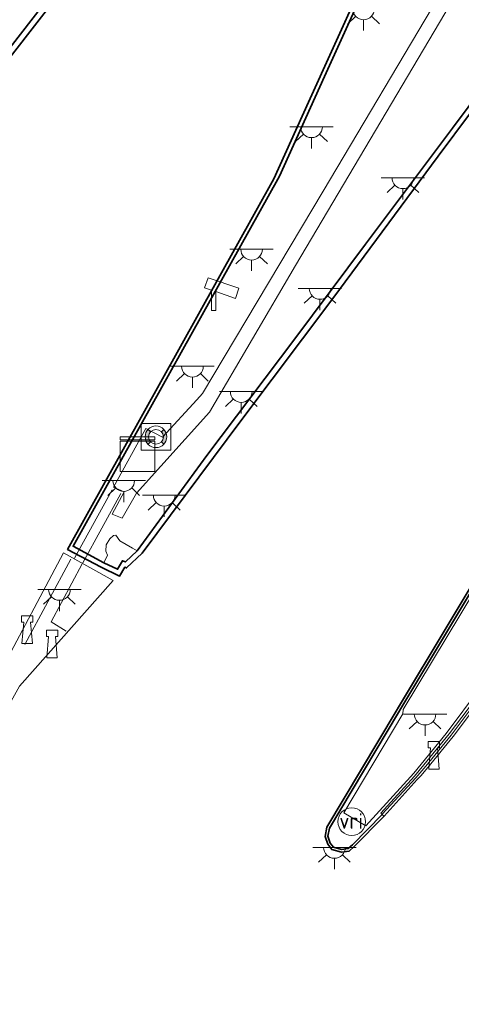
# Model space of a CAD drawing. Header units: metres. Extents: x 185049 to 189876, y 349292 to 352302.
# Tile 143 of 256: x 189205 to 189255, y 350142 to 350255. Entities that reach past the tile are written whole.
import ezdxf
from ezdxf.enums import TextEntityAlignment as Align

# ---------------------------------------------------------------- set-up
doc = ezdxf.new("R2010")
doc.units = ezdxf.units.M
for name, color, linetype, lineweight in [('B-WE-GK-KADEMUUR-GV', 150, 'Continuous', 35), ('B-WE-GR-GRAS-GV', 60, 'Continuous', 13), ('B-WE-IE-MEUBILAIR_WATERWEGMEUBILAIR-S', 150, 'Continuous', 25), ('B-WE-IE-MEUBILAIR_WEGMEUBILAIR-S', 7, 'Continuous', 25), ('B-WE-IE-TERREINAFSCHEIDING_KUNSTMATIG_HEKWERK-G', 20, 'IE-TERREINAFSCHEIDING-KUNSTMATIG', 18), ('B-WE-IE-TERREINAFSCHEIDING_KUNSTMATIG_MUUR-G', 90, 'IE-TERREINAFSCHEIDING-KUNSTMATIG-DICHT', 18), ('B-WE-IE-TERREINAFSCHEIDING_KUNSTMATIG_MUUR-GV', 90, 'Continuous', 18), ('B-WE-KL-DATA-S', 90, 'Continuous', 25), ('B-WE-KL-ET_LS_OV_LICHTPUNT-S', 190, 'Continuous', 25), ('B-WE-KW-KUNSTWERK_STEIGER-GV', 170, 'Continuous', 18), ('B-WE-OB-OEVERVOORZIENING-G', 7, 'Continuous', 18), ('B-WE-OG-WATER_KANAAL-GV', 120, 'Continuous', 18), ('B-WE-VH-VERHARDING_BETON-GV', 252, 'Continuous', 18), ('B-WE-VH-VERHARDING_TEGEL-GV', 252, 'Continuous', 18), ('B-WE-VW-VRI-S', 160, 'Continuous', 25)]:
    doc.layers.add(name, color=color, linetype=linetype, lineweight=lineweight)
doc.styles.add('NLCS-ISO', font='NLCS-ISO.ttf')
doc.linetypes.add('IE-TERREINAFSCHEIDING-KUNSTMATIG', pattern='A,4,[82,NLCS.SHX,S=0.75,R=90,X=0,Y=0],4,-2', length=10)
doc.linetypes.add('IE-TERREINAFSCHEIDING-KUNSTMATIG-DICHT', pattern='A,8,-1,[82,NLCS.SHX,S=0.75,R=90,X=0,Y=0],-1', length=10)

# ---------------------------------------------------------------- blocks, each defined once
blk = doc.blocks.new('SOG-WATER_REDDINGSMIDDEL-SO')
at = {"linetype": 'ByBlock', "lineweight": 18}
h = blk.add_hatch(color=0, dxfattribs=at)
h.dxf.hatch_style = 1
h.paths.add_polyline_path([(1.25, 0, 0.187058), (0.92, 0.84), (0.63, 0.57, -0.187058), (0.85, 0, -0.187058), (0.63, -0.57), (0.92, -0.84, 0.187058)])
h.paths.add_polyline_path([(-0.63, 0.57), (-0.92, 0.84, 0.187058), (-1.25, 0, 0.187058), (-0.92, -0.84), (-0.63, -0.57, -0.187058), (-0.85, 0, -0.187058)])
at = {"color": 0, "linetype": 'ByBlock', "lineweight": 18}
blk.add_lwpolyline([(1.7, 1.55), (-1.7, 1.55), (-1.7, -1.55), (1.7, -1.55)], close=True, dxfattribs=at)
for points in [[(-0.63, 0.57), (-0.92, 0.84)], [(0.92, 0.84), (0.63, 0.57)], [(-0.63, -0.57), (-0.92, -0.84)], [(0.92, -0.84), (0.63, -0.57)]]:
    blk.add_lwpolyline(points, dxfattribs=at)
for radius in [1.25, 0.85]:
    blk.add_circle((0, 0), radius, dxfattribs=at)
blk = doc.blocks.new('SKL-DATA_KAST-SO')
at = {"color": 0, "linetype": 'ByBlock', "lineweight": 18}
for points in [[(-2, 2), (2, 2), (2, 1.68), (-2, 1.68)], [(-2, 1.52), (2, 1.52), (2, -2), (-2, -2)]]:
    blk.add_lwpolyline(points, close=True, dxfattribs=at)
blk = doc.blocks.new('SIE-WATER_BOLDER-SO')
at = {"color": 0, "linetype": 'ByBlock', "lineweight": 18}
blk.add_lwpolyline([(0.4, 0.87), (0.6, -1.59), (-0.6, -1.59), (-0.4, 0.87), (-0.65, 0.87), (-0.65, 1.59), (0.65, 1.59), (0.65, 0.87)], close=True, dxfattribs=at)
blk = doc.blocks.new('SIE-WEG_CAMERA-SO')
at = {"color": 0, "linetype": 'ByBlock', "lineweight": 18}
blk.add_lwpolyline([(-1.22, 0.41), (-1.22, -1.92), (-0.72, -1.92), (-0.72, 0.25), (1.55, -0.53), (1.95, 0.66), (-1.6, 1.86), (-2, 0.68)], close=True, dxfattribs=at)
blk = doc.blocks.new('SKL-ET_OV_LICHTPUNT-SO')
at = {"color": 0, "linetype": 'ByBlock', "lineweight": 18}
for points in [[(-1.25, 0), (-2.5, 0)], [(1.25, 0), (2.5, 0)], [(-0.92, -0.85), (-1.83, -1.7)], [(0.92, -0.85), (1.83, -1.7)], [(0, -1.25), (0, -2.5)]]:
    blk.add_lwpolyline(points, dxfattribs=at)
blk.add_lwpolyline([(0, 0), (1.25, 0, -1), (-1.25, 0)], format="xyb", close=True, dxfattribs=at)
blk = doc.blocks.new('SKL-VRI_PAAL-SO')
at = {"lineweight": 18}
blk.add_circle((0, 0), 1.59, dxfattribs=at)
at = {"lineweight": 18, "style": 'NLCS-ISO'}
blk.add_text('vri', height=1.8, dxfattribs=at).set_placement((-0.06, 0.08), align=Align.MIDDLE_CENTER)

msp = doc.modelspace()

# ---------------------------------------------------------------- linework, layer by layer
at = {"layer": 'B-WE-GK-KADEMUUR-GV'}
for points in [[(189214.115, 350264.951, 32.345), (189203.695, 350251.509, 32.345), (189192.489, 350237.01, 32.345), (189180.223, 350233.893, 32.345), (189178.758, 350233.501, 32.911), (189175.905, 350232.635, 34.088), (189175.894, 350233.391, 34.134), (189180.051, 350234.626, 34.126), (189192.175, 350237.933, 34.096), (189199.825, 350247.644, 34.126), (189210.842, 350261.888, 34.122)], [(189272.897, 350265.242, 32.345), (189264.004, 350254.726, 32.345), (189252.812, 350239.72, 32.345), (189240.656, 350223.345, 32.345), (189230.145, 350209.389, 32.345), (189218.654, 350193.951, 32.345), (189216.865, 350192.266, 32.345), (189216.645, 350192.349, 32.345), (189216.063, 350191.326, 32.345), (189213.941, 350192.345, 32.345), (189210.059, 350194.398, 32.345), (189233.845, 350237.126, 32.345), (189237.838, 350245.981, 32.345), (189246.565, 350265.226, 32.345)], [(189246.957, 350264.936, 34.05), (189239.696, 350248.917, 34.054), (189234.52, 350237.426, 34.035), (189210.694, 350194.771, 34.218), (189214.246, 350192.858, 34.168), (189215.818, 350192.109, 34.218), (189216.377, 350193.091, 34.218), (189216.726, 350192.96, 34.218), (189218.087, 350194.241, 34.126), (189226.137, 350205.219, 34.071), (189236.257, 350218.66, 34.012), (189244.424, 350229.594, 34.025), (189254.469, 350242.975, 34.008), (189263.624, 350255.222, 34.054), (189272.174, 350265.384, 34.025)], [(189259.7307, 350194.7193, 33.99), (189248.5092, 350176.0459, 34.05), (189248.2373, 350175.6061, 34.16), (189240.2613, 350162.2666, 34.15), (189240.0904, 350161.3335, 34.15), (189240.3355, 350160.5449, 34.14), (189240.7315, 350160.0748, 34.15), (189241.6612, 350159.789, 34.15), (189242.4153, 350159.906, 34.15), (189242.9282, 350160.3586, 34.15), (189246.342, 350163.8525, 34.34), (189246.557, 350163.643, 34.339), (189246.5627, 350163.6374, 32.345), (189246.5069, 350163.5759, 32.345), (189243.1326, 350160.1389, 32.345), (189242.547, 350159.6211, 32.345), (189241.6397, 350159.4821, 32.345), (189240.5584, 350159.815, 32.345), (189240.0657, 350160.4006, 32.345), (189239.7818, 350161.318, 32.345), (189239.9758, 350162.3733, 32.345), (189247.9817, 350175.7634, 32.345), (189248.2508, 350176.1997, 32.345), (189259.4779, 350194.8832, 32.345)]]:
    msp.add_polyline3d(points, dxfattribs=at)
at = {"layer": 'B-WE-GR-GRAS-GV'}
for points in [[(189272.174, 350265.384, 34.025), (189263.624, 350255.222, 34.054), (189254.469, 350242.975, 34.008), (189244.424, 350229.594, 34.025), (189236.257, 350218.66, 34.012), (189226.137, 350205.219, 34.071), (189218.087, 350194.241, 34.126), (189217.556, 350194.558, 34.126), (189216.08, 350195.383, 34.105), (189215.616, 350196.045, 34.107), (189215.355, 350196.01, 34.107), (189214.921, 350195.624, 34.107), (189214.524, 350194.923, 34.107), (189214.475, 350194.213, 34.107), (189214.675, 350193.735, 34.107), (189214.246, 350192.858, 34.168), (189210.694, 350194.771, 34.218), (189234.52, 350237.426, 34.035), (189239.696, 350248.917, 34.054), (189246.957, 350264.936, 34.05)], [(189210.842, 350261.888, 34.122), (189199.825, 350247.644, 34.126), (189192.175, 350237.933, 34.096), (189180.051, 350234.626, 34.126), (189175.894, 350233.391, 34.134), (189172.799, 350226.634, 34.088), (189164.244, 350211.016, 34.113), (189157.621, 350199.057, 34.084), (189151.4, 350187.801, 34.113), (189143.549, 350173.354, 34.092), (189136.128, 350159.898, 34.117), (189130.196, 350149.247, 34.138), (189121.745, 350134.154, 34.105), (189113.921, 350120.018, 34.126), (189108.236, 350110.095, 34.138), (189100.037, 350095.442, 34.088), (189093.146, 350083.034, 34.062), (189085.284, 350068.295, 34.084), (189079.376, 350056.988, 34.113), (189072.969, 350044.24, 34.079)], [(189252.896, 350258.174, 34.062), (189239.553, 350235.695, 34.062), (189225.628, 350212.361, 34.042), (189224.957, 350211.657, 34.047), (189220.999, 350207.347, 34.081), (189219.093, 350208.335, 34.076), (189215.352, 350201.582, 34.018), (189216.572, 350201.05, 33.971), (189215.196, 350198.464, 33.951), (189216.335, 350198.015, 33.99), (189218.013, 350200.888, 34.049), (189226.446, 350210.232, 34.054), (189236.344, 350227.118, 34.098), (189255.433, 350259.333, 34.103)]]:
    msp.add_polyline3d(points, dxfattribs=at)
at = {"layer": 'B-WE-IE-TERREINAFSCHEIDING_KUNSTMATIG_HEKWERK-G'}
for points in [[(189224.957, 350211.657, 34.047), (189220.999, 350207.347, 34.081), (189219.093, 350208.335, 34.076), (189215.352, 350201.582, 34.018)], [(189210.849, 350193.38, 35.585), (189215.191, 350201.262, 33.991)], [(189216.209, 350200.856, 33.982), (189211.805, 350192.848, 35.585)], [(189210.422, 350193.272, 35.448), (189205.114, 350183.43, 34.662)], [(189209.904, 350184.968, 35.103), (189208.149, 350186.045, 35.117), (189211.736, 350192.737, 35.585)]]:
    msp.add_polyline3d(points, dxfattribs=at)
at = {"layer": 'B-WE-IE-TERREINAFSCHEIDING_KUNSTMATIG_MUUR-G'}
msp.add_polyline3d([(189264.5581, 350187.9086, 34.1218), (189262.5516, 350184.7297, 36.129), (189261.6477, 350183.3191, 36.123), (189258.0834, 350178.0737, 36.142), (189256.5165, 350175.9213, 36.148), (189254.3093, 350172.996, 36.152), (189251.3974, 350169.4149, 36.14), (189250.2414, 350168.0579, 35.735), (189246.3572, 350163.8689, 34.3454)], dxfattribs=at)
at = {"layer": 'B-WE-IE-TERREINAFSCHEIDING_KUNSTMATIG_MUUR-GV'}
msp.add_polyline3d([(189250.3939, 350167.8639, 32.345), (189246.5627, 350163.6374, 32.345), (189246.557, 350163.643, 34.339), (189246.342, 350163.8525, 34.34), (189246.204, 350163.987, 34.343), (189250.089, 350168.252, 34.15), (189251.171, 350169.563, 34.15), (189254.086, 350173.145, 34.14), (189256.267, 350176.036, 34.14), (189257.858, 350178.22, 34.15), (189261.421, 350183.463, 34.12), (189262.325, 350184.875, 34.12), (189264.372, 350188.064, 34.14), (189264.5789, 350187.9416, 34.1177), (189264.742, 350187.845, 34.13), (189264.8687, 350187.8437, 32.345), (189261.8744, 350183.1752, 32.345), (189258.3088, 350177.9274, 32.345), (189256.7661, 350175.8066, 32.345), (189254.5325, 350172.8469, 32.345), (189251.6238, 350169.2667, 32.345), (189250.8218, 350168.2924, 32.345)], close=True, dxfattribs=at)
at = {"layer": 'B-WE-KW-KUNSTWERK_STEIGER-GV'}
msp.add_polyline3d([(189204.51, 350178.649, 34.549), (189140.674, 350063.923, 34.617), (189138.547, 350065.127, 34.622), (189164.669, 350112.262, 34.754), (189202.133, 350180.009, 34.598), (189209.576, 350193.989, 35.417), (189215.298, 350190.807, 35.559)], close=True, dxfattribs=at)
at = {"layer": 'B-WE-OB-OEVERVOORZIENING-G'}
for points in [[(189072.918, 350036.983, 32.401), (189077.812, 350047.054, 32.401), (189086.172, 350063.088, 32.401), (189093.521, 350077.092, 32.401), (189100.523, 350089.956, 32.401), (189109.831, 350106.54, 32.401), (189117.119, 350119.454, 32.401), (189125.666, 350134.55, 32.401), (189132.641, 350147.289, 32.401), (189138.879, 350158.085, 32.401), (189146.567, 350172.115, 32.401), (189154.543, 350186.584, 32.401), (189164.368, 350204.274, 32.401), (189172.189, 350218.18, 32.401), (189178.143, 350229.315, 32.392), (189180.223, 350233.893, 32.345), (189192.489, 350237.01, 32.345), (189203.695, 350251.509, 32.345), (189214.115, 350264.951, 32.345)], [(189246.565, 350265.226, 32.345), (189237.838, 350245.981, 32.345), (189233.845, 350237.126, 32.345), (189210.059, 350194.398, 32.345), (189213.941, 350192.345, 32.345), (189216.063, 350191.326, 32.345), (189216.645, 350192.349, 32.345), (189216.865, 350192.266, 32.345), (189218.654, 350193.951, 32.345), (189230.145, 350209.389, 32.345), (189240.656, 350223.345, 32.345), (189252.812, 350239.72, 32.345), (189264.004, 350254.726, 32.345), (189272.897, 350265.242, 32.345)], [(189259.4779, 350194.8832, 32.345), (189248.2508, 350176.1997, 32.345), (189247.9817, 350175.7634, 32.345), (189239.9758, 350162.3733, 32.345), (189239.7818, 350161.318, 32.345), (189240.0657, 350160.4006, 32.345), (189240.5584, 350159.815, 32.345), (189241.6397, 350159.4821, 32.345), (189242.547, 350159.6211, 32.345), (189243.1326, 350160.1389, 32.345), (189246.5069, 350163.5759, 32.345), (189246.5627, 350163.6374, 32.345), (189250.3939, 350167.8639, 32.345), (189250.8218, 350168.2924, 32.345), (189251.6238, 350169.2667, 32.345), (189254.5325, 350172.8469, 32.345), (189256.7661, 350175.8066, 32.345)]]:
    msp.add_polyline3d(points, dxfattribs=at)
at = {"layer": 'B-WE-OG-WATER_KANAAL-GV'}
for points in [[(189072.918, 350036.983, 32.401), (189077.812, 350047.054, 32.401), (189086.172, 350063.088, 32.401), (189093.521, 350077.092, 32.401), (189100.523, 350089.956, 32.401), (189109.831, 350106.54, 32.401), (189117.119, 350119.454, 32.401), (189125.666, 350134.55, 32.401), (189132.641, 350147.289, 32.401), (189138.879, 350158.085, 32.401), (189146.567, 350172.115, 32.401), (189154.543, 350186.584, 32.401), (189164.368, 350204.274, 32.401), (189172.189, 350218.18, 32.401), (189178.143, 350229.315, 32.392), (189180.223, 350233.893, 32.345), (189192.489, 350237.01, 32.345), (189203.695, 350251.509, 32.345), (189214.115, 350264.951, 32.345)], [(189246.565, 350265.226, 32.345), (189237.838, 350245.981, 32.345), (189233.845, 350237.126, 32.345), (189210.059, 350194.398, 32.345), (189213.941, 350192.345, 32.345), (189216.063, 350191.326, 32.345), (189216.645, 350192.349, 32.345), (189216.865, 350192.266, 32.345), (189218.654, 350193.951, 32.345), (189230.145, 350209.389, 32.345), (189240.656, 350223.345, 32.345), (189252.812, 350239.72, 32.345), (189264.004, 350254.726, 32.345), (189272.897, 350265.242, 32.345)], [(189259.4779, 350194.8832, 32.345), (189248.2508, 350176.1997, 32.345), (189247.9817, 350175.7634, 32.345), (189239.9758, 350162.3733, 32.345), (189239.7818, 350161.318, 32.345), (189240.0657, 350160.4006, 32.345), (189240.5584, 350159.815, 32.345), (189241.6397, 350159.4821, 32.345), (189242.547, 350159.6211, 32.345), (189243.1326, 350160.1389, 32.345), (189246.5069, 350163.5759, 32.345), (189246.5627, 350163.6374, 32.345), (189250.3939, 350167.8639, 32.345), (189250.8218, 350168.2924, 32.345), (189251.6238, 350169.2667, 32.345), (189254.5325, 350172.8469, 32.345), (189256.7661, 350175.8066, 32.345)]]:
    msp.add_polyline3d(points, dxfattribs=at)
at = {"layer": 'B-WE-VH-VERHARDING_BETON-GV'}
msp.add_polyline3d([(189218.087, 350194.241, 34.126), (189216.726, 350192.96, 34.218), (189216.377, 350193.091, 34.218), (189215.818, 350192.109, 34.218), (189214.246, 350192.858, 34.168), (189214.675, 350193.735, 34.107), (189214.475, 350194.213, 34.107), (189214.524, 350194.923, 34.107), (189214.921, 350195.624, 34.107), (189215.355, 350196.01, 34.107), (189215.616, 350196.045, 34.107), (189216.08, 350195.383, 34.105), (189217.556, 350194.558, 34.126)], close=True, dxfattribs=at)
for points in [[(189256.267, 350176.036, 34.14), (189254.086, 350173.145, 34.14), (189251.171, 350169.563, 34.15), (189250.089, 350168.252, 34.15), (189246.204, 350163.987, 34.343), (189246.342, 350163.8525, 34.34), (189242.9282, 350160.3586, 34.15), (189242.4153, 350159.906, 34.15), (189241.6612, 350159.789, 34.15), (189240.7315, 350160.0748, 34.15), (189240.3355, 350160.5449, 34.14), (189240.0904, 350161.3335, 34.15), (189240.2613, 350162.2666, 34.15), (189248.2373, 350175.6061, 34.16), (189248.5092, 350176.0459, 34.05), (189259.7307, 350194.7193, 33.99)], [(189258.81, 350192.57, 33.964), (189248.773, 350175.934, 34.033), (189248.74, 350175.456, 34.128), (189241.915, 350164.042, 34.139), (189244.467, 350162.518, 34.154), (189250.018, 350168.614, 34.15), (189253.739, 350173.162, 34.144), (189257.708, 350178.488, 34.151)]]:
    msp.add_polyline3d(points, dxfattribs=at)
at = {"layer": 'B-WE-VH-VERHARDING_TEGEL-GV'}
msp.add_polyline3d([(189255.433, 350259.333, 34.103), (189236.344, 350227.118, 34.098), (189226.446, 350210.232, 34.054), (189218.013, 350200.888, 34.049), (189216.335, 350198.015, 33.99), (189215.196, 350198.464, 33.951), (189216.572, 350201.05, 33.971), (189215.352, 350201.582, 34.018), (189219.093, 350208.335, 34.076), (189220.999, 350207.347, 34.081), (189224.957, 350211.657, 34.047), (189225.628, 350212.361, 34.042), (189239.553, 350235.695, 34.062), (189252.896, 350258.174, 34.062)], dxfattribs=at)
msp.add_polyline3d([(189258.81, 350192.57, 33.964), (189259.617, 350192.122, 34.013), (189259.6377, 350192.1568, 34.013), (189264.667, 350189.132, 34.174), (189264.146, 350188.233, 34.133), (189261.467, 350183.987, 34.123), (189260.636, 350184.544, 34.127), (189260.117, 350183.773, 34.124), (189260.934, 350183.229, 34.123), (189257.708, 350178.488, 34.151), (189253.739, 350173.162, 34.144), (189250.018, 350168.614, 34.15), (189244.467, 350162.518, 34.154), (189241.915, 350164.042, 34.139), (189248.74, 350175.456, 34.128), (189248.773, 350175.934, 34.033)], close=True, dxfattribs=at)

# ---------------------------------------------------------------- block references
at = {"layer": 'B-WE-IE-MEUBILAIR_WATERWEGMEUBILAIR-S'}
for name, p in [('SOG-WATER_REDDINGSMIDDEL-SO', (189220.254, 350207.384, 34.102)), ('SIE-WATER_BOLDER-SO', (189205.392, 350185.158, 34.76)), ('SIE-WATER_BOLDER-SO', (189208.268, 350183.486, 34.771)), ('SIE-WATER_BOLDER-SO', (189252.318, 350170.674, 34.184))]:
    msp.add_blockref(name, p, dxfattribs=at)
at = {"layer": 'B-WE-IE-MEUBILAIR_WEGMEUBILAIR-S'}
msp.add_blockref('SIE-WEG_CAMERA-SO', (189227.87, 350223.869, 33.972), dxfattribs=at)
at = {"layer": 'B-WE-KL-DATA-S'}
msp.add_blockref('SKL-DATA_KAST-SO', (189218.104, 350205.372, 33.866), dxfattribs=at)
at = {"layer": 'B-WE-KL-ET_LS_OV_LICHTPUNT-S'}
for p in [(189244.214, 350256.714, 34.079), (189238.199, 350243.126, 34.117), (189248.739, 350237.249, 33.993), (189231.29, 350229.015, 34.058), (189239.178, 350224.491, 34.037), (189224.463, 350215.515, 33.785), (189230.09, 350212.588, 33.988), (189216.529, 350202.335, 33.95), (189221.199, 350200.643, 34.071), (189209.114, 350189.782, 33.344), (189251.296, 350175.413, 34.148), (189240.844, 350160.043, 34.161)]:
    msp.add_blockref('SKL-ET_OV_LICHTPUNT-SO', p, dxfattribs=at)
at = {"layer": 'B-WE-VW-VRI-S'}
msp.add_blockref('SKL-VRI_PAAL-SO', (189242.8365, 350163.0115, 34.1415), dxfattribs=at)

doc.saveas('drawing.dxf')
